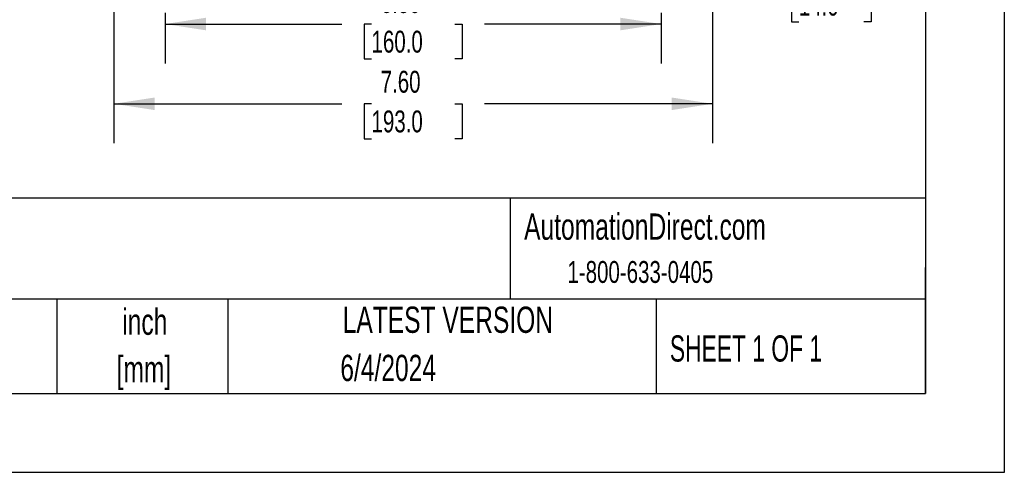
# Model space of a CAD drawing. Header units: inches. Extents: x 0 to 44, y 0 to 34.
# Tile 7 of 19: x 31.5 to 44, y 0 to 5.7. Entities that reach past the tile are written whole.
import ezdxf

# ---------------------------------------------------------------- set-up
doc = ezdxf.new("R2010")
doc.units = ezdxf.units.IN
doc.header["$LTSCALE"] = 4
doc.header["$MEASUREMENT"] = 0
doc.linetypes.add('CENTERX2', pattern=[0.8, 0.5, -0.1, 0.1, -0.1])
doc.layers.add('DIMENSIONS', color=140, linetype='Continuous', lineweight=25)
doc.layers.add('TEXT', color=140, linetype='Continuous', lineweight=25)
doc.styles.add('SLDTEXTSTYLE0', font='TXT', dxfattribs={"width": 0.7})
doc.styles.add('SLDTEXTSTYLE1', font='TXT', dxfattribs={"width": 0.65})
doc.dimstyles.new('SLDDIMSTYLE0', dxfattribs={"dimtxt": 0.277778, "dimasz": 0.52, "dimexe": 0, "dimexo": 0.0625, "dimgap": 0.069444, "dimtad": 0, "dimtih": 1, "dimtoh": 1, "dimrnd": 1e-09, "dimdsep": 46, "dimtxsty": 'SLDTEXTSTYLE0', "dimsah": 1, "dimcen": 0.09, "dimadec": 0, "dimazin": 2, "dimtfac": 1, "dimtmove": 0, "dimatfit": 0, "dimfxl": 0, "dimfrac": 2, "dimtolj": 1, "dimtzin": 12, "dimarcsym": 0})
doc.dimstyles.new('SLDDIMSTYLE7', dxfattribs={"dimtxt": 0.277778, "dimasz": 0.52, "dimexe": 0, "dimexo": 0.0625, "dimgap": 0.069444, "dimtad": 0, "dimtih": 1, "dimtoh": 1, "dimrnd": 1e-09, "dimzin": 4, "dimdsep": 46, "dimtxsty": 'SLDTEXTSTYLE0', "dimsah": 1, "dimcen": 0.09, "dimadec": 0, "dimazin": 1, "dimtfac": 1, "dimtofl": 0, "dimtmove": 0, "dimatfit": 3, "dimfxl": 0, "dimfrac": 2, "dimtolj": 1, "dimtzin": 12, "dimarcsym": 0})

# ---------------------------------------------------------------- blocks, each defined once
blk = doc.blocks.new('SW_NOTE_0_2')
at = {"layer": 'TEXT', "color": 0, "linetype": 'CENTERX2', "lineweight": 18, "char_height": 0.3333, "attachment_point": 2, "style": 'SLDTEXTSTYLE0'}
for s, insert in [('inch', (0.5, 0.43)), ('[mm]', (0.489, -0.172))]:
    blk.add_mtext(s, dxfattribs=dict(at, insert=insert))
blk = doc.blocks.new('_D_18')
at = {"layer": 'DIMENSIONS'}
for p, q in [((40.546, 7.587), (40.546, 8.587)), ((40.496, 7.587), (41.046, 7.587)), ((40.496, 7.036), (41.046, 7.036)), ((40.546, 6.163), (40.546, 7.036)), ((40.891, 6.163), (40.546, 6.163)), ((41.392, 6.163), (41.298, 6.163)), ((41.298, 6.163), (41.298, 5.721)), ((42.217, 6.163), (42.311, 6.163)), ((42.311, 6.163), (42.311, 5.721)), ((41.298, 5.721), (41.392, 5.721)), ((42.311, 5.721), (42.217, 5.721))]:
    blk.add_line(p, q, dxfattribs=at)
for points in [[(40.546, 7.587), (40.626, 8.107), (40.466, 8.107)], [(40.546, 7.036), (40.466, 6.516), (40.626, 6.516)]]:
    blk.add_solid(points, dxfattribs=at)
at = {"layer": 'DIMENSIONS', "char_height": 0.2778, "attachment_point": 1, "style": 'SLDTEXTSTYLE0'}
for s, insert in [('0.55', (41.392, 6.583)), ('14.0', (41.392, 6.079))]:
    blk.add_mtext(s, dxfattribs=dict(at, insert=insert))
blk = doc.blocks.new('_D_19')
at = {"layer": 'DIMENSIONS'}
for p, q in [((32.697, 6.836), (32.697, 6.514)), ((40.296, 6.836), (40.296, 4.181)), ((32.697, 6.274), (32.697, 4.181)), ((32.697, 4.681), (35.592, 4.681)), ((35.968, 4.68), (35.875, 4.68)), ((35.875, 4.68), (35.875, 4.238)), ((37.025, 4.68), (37.118, 4.68)), ((37.118, 4.68), (37.118, 4.238)), ((40.296, 4.681), (37.401, 4.681)), ((35.875, 4.238), (35.968, 4.238)), ((37.118, 4.238), (37.025, 4.238))]:
    blk.add_line(p, q, dxfattribs=at)
for points in [[(32.697, 4.681), (33.217, 4.601), (33.217, 4.761)], [(40.296, 4.681), (39.776, 4.761), (39.776, 4.601)]]:
    blk.add_solid(points, dxfattribs=at)
at = {"layer": 'DIMENSIONS', "char_height": 0.2778, "attachment_point": 1, "style": 'SLDTEXTSTYLE0'}
for s, insert in [('7.60', (36.084, 5.1)), ('193.0', (35.968, 4.596))]:
    blk.add_mtext(s, dxfattribs=dict(at, insert=insert))
blk = doc.blocks.new('_D_22')
at = {"layer": 'DIMENSIONS'}
for p, q in [((33.347, 5.836), (33.347, 5.194)), ((39.646, 5.836), (39.646, 5.194)), ((33.347, 5.694), (35.592, 5.694)), ((35.968, 5.693), (35.875, 5.693)), ((35.875, 5.693), (35.875, 5.251)), ((37.025, 5.693), (37.118, 5.693)), ((37.118, 5.693), (37.118, 5.251)), ((39.646, 5.694), (37.401, 5.694)), ((35.875, 5.251), (35.968, 5.251)), ((37.118, 5.251), (37.025, 5.251))]:
    blk.add_line(p, q, dxfattribs=at)
for points in [[(33.347, 5.694), (33.867, 5.614), (33.867, 5.774)], [(39.646, 5.694), (39.126, 5.774), (39.126, 5.614)]]:
    blk.add_solid(points, dxfattribs=at)
at = {"layer": 'DIMENSIONS', "char_height": 0.2778, "attachment_point": 1, "style": 'SLDTEXTSTYLE0'}
for s, insert in [('6.30', (36.084, 6.113)), ('160.0', (35.968, 5.609))]:
    blk.add_mtext(s, dxfattribs=dict(at, insert=insert))

msp = doc.modelspace()

# ---------------------------------------------------------------- linework, layer by layer
at = {"color": 7, "linetype": 'Continuous'}
for p, q in [((44, 34), (44, 0)), ((44, 0), (0, 0))]:
    msp.add_line(p, q, dxfattribs=at)
at = {"layer": 'TEXT'}
for p, q in [((43, 33), (43, 1)), ((43, 3.484), (1, 3.484)), ((37.728, 3.484), (37.728, 2.2)), ((43, 1), (43, 2.6)), ((43, 2.2), (1, 2.2)), ((31.972, 2.2), (31.972, 1)), ((34.144, 2.2), (34.144, 1)), ((39.582, 2.2), (39.582, 1)), ((1, 1), (43, 1))]:
    msp.add_line(p, q, dxfattribs=at)

# ---------------------------------------------------------------- block references
at = {"layer": 'TEXT', "linetype": 'CENTERX2', "lineweight": 18}
msp.add_blockref('SW_NOTE_0_2', (32.59, 1.65), dxfattribs=at)

# ---------------------------------------------------------------- texts
for s, insert, char_height, attachment_point, style in [('AutomationDirect.com', (37.905, 3.288), 0.33333, 1, 'SLDTEXTSTYLE0'), ('1-800-633-0405', (38.455, 2.684), 0.27778, 1, 'SLDTEXTSTYLE0'), ('LATEST VERSION', (36.937, 2.105), 0.33333, 2, 'SLDTEXTSTYLE0'), ('SHEET 1 OF 1', (39.755, 1.74), 0.33333, 1, 'SLDTEXTSTYLE1'), ('6/4/2024', (36.179, 1.493), 0.3333, 2, 'SLDTEXTSTYLE0')]:
    msp.add_mtext(s, dxfattribs=dict(at, insert=insert, char_height=char_height, attachment_point=attachment_point, style=style))

# ---------------------------------------------------------------- dimensions: what is measured, and where the dimension line sits
at = {"layer": 'DIMENSIONS'}
for base, p1, p2, angle, dimstyle, picture, middle in [((40.546, 7.587), (40.296, 7.036), (40.296, 7.587), 90, 'SLDDIMSTYLE0', '_D_18', (40.546, 6.163)), ((40.296, 4.681), (32.697, 7.036), (40.296, 7.036), 0, 'SLDDIMSTYLE7', '_D_19', (36.496, 4.681))]:
    dim = msp.add_linear_dim(base=base, p1=p1, p2=p2, angle=angle, dimstyle=dimstyle, dxfattribs=at)
    dim.commit()
    dim.dimension.update_dxf_attribs({"geometry": picture, "text_midpoint": middle, "dimtype": 160})
dim = msp.add_linear_dim(base=(39.646, 5.694), p1=(33.347, 6.036), p2=(39.646, 6.036), dimstyle='SLDDIMSTYLE7', dxfattribs=at)
dim.commit()
dim.dimension.update_dxf_attribs({"geometry": '_D_22', "text_midpoint": (36.496, 5.694), "dimtype": 160})

doc.saveas('drawing.dxf')
